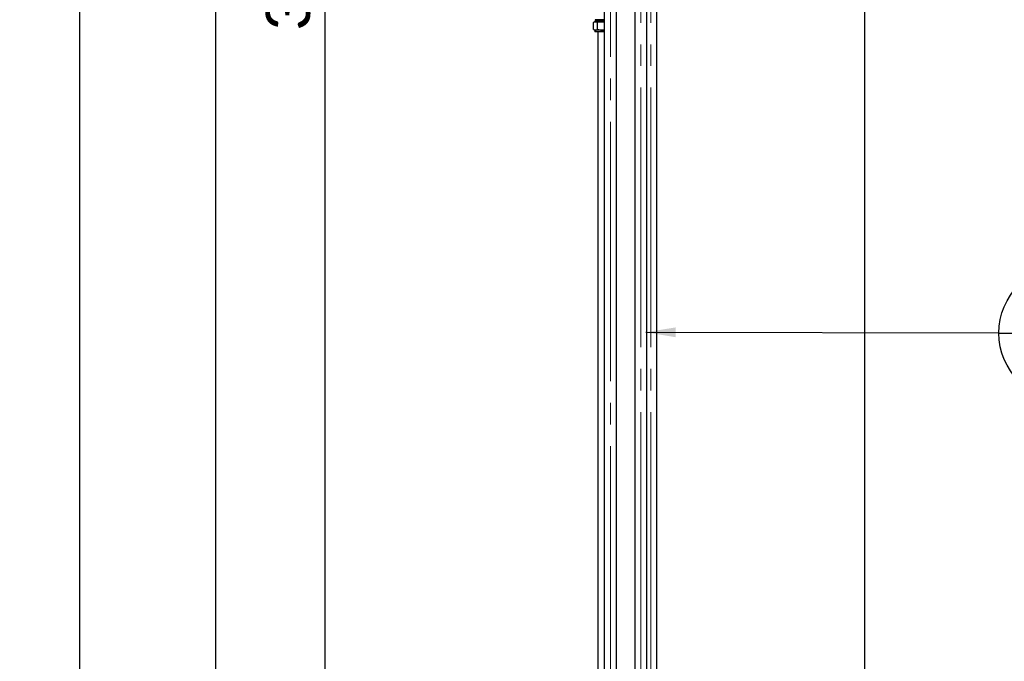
# Paper-space layout 'Sheet1' of a CAD drawing. Header units: millimetres. Extents: x 0 to 23548, y 0 to 16632.
# Tile 96 of 143: x 8695 to 10314, y 4060 to 5115. Entities that reach past the tile are written whole.
import ezdxf

# ---------------------------------------------------------------- set-up
doc = ezdxf.new("R2010")
doc.units = ezdxf.units.MM
doc.linetypes.add('SLD-Mista-longa', pattern=[19.05, 15.24, -1.27, 1.27, -1.27])
doc.linetypes.add('SLD-Sólida', pattern=[0])
doc.layers.add('DETALHAMENTO', color=8, linetype='SLD-Sólida')
doc.styles.add('SLDTEXTSTYLE2', font='CALIBRI.TTF')
doc.styles.get("Standard").update_dxf_attribs({"font": 'CALIBRI.TTF'})
doc.dimstyles.new('SLDDIMSTYLE1', dxfattribs={"dimtxt": 72.8, "dimasz": 49, "dimexe": 0, "dimexo": 0.0625, "dimgap": 18.2, "dimtad": 1, "dimdec": 0, "dimrnd": 1e-09, "dimzin": 12, "dimdsep": 46, "dimtxsty": 'SLDTEXTSTYLE2', "dimsah": 1, "dimcen": 0.09, "dimadec": 0, "dimazin": 3, "dimtfac": 1, "dimtdec": 0, "dimtofl": 0, "dimtmove": 0, "dimatfit": 3, "dimfxl": 0, "dimfrac": 2, "dimtolj": 1, "dimtzin": 12, "dimarcsym": 0})
doc.dimstyles.new('SLDDIMSTYLE3', dxfattribs={"dimtxt": 0.18, "dimasz": 49, "dimexe": 0, "dimexo": 0.0625, "dimgap": 0, "dimtad": 0, "dimtih": 1, "dimtoh": 1, "dimdec": 0, "dimrnd": 1e-09, "dimzin": 0, "dimdsep": 46, "dimtxsty": 'Standard', "dimsah": 1, "dimcen": 0.09, "dimadec": 0, "dimazin": 0, "dimtfac": 49, "dimtdec": 0, "dimtofl": 0, "dimtmove": 0, "dimatfit": 3, "dimfxl": 0, "dimfrac": 2, "dimtolj": 1, "dimtzin": 0, "dimarcsym": 0})

# ---------------------------------------------------------------- blocks, each defined once
blk = doc.blocks.new('_D_11')
at = {"layer": 'DETALHAMENTO', "ltscale": 28}
for p, q in [((9627.6, 6975.5), (9168.8, 6975.5)), ((9196.8, 6975.5), (9196.8, 3414)), ((9678.2, 3414), (9168.8, 3414))]:
    blk.add_line(p, q, dxfattribs=at)
for points in [[(9196.8, 6975.5), (9184.9, 6926.5), (9208.7, 6926.5)], [(9196.8, 3414), (9208.7, 3463), (9184.9, 3463)]]:
    blk.add_solid(points, dxfattribs=at)
at = {"layer": 'DETALHAMENTO', "ltscale": 28, "insert": (9099.7, 5096.3), "char_height": 72.8, "attachment_point": 1, "rotation": 90, "style": 'SLDTEXTSTYLE2'}
blk.add_mtext('3562', dxfattribs=at)
blk = doc.blocks.new('_D_18')
at = {"layer": 'DETALHAMENTO', "ltscale": 28}
for p, q in [((9760.1, 8774.7), (10111.8, 8774.7)), ((10083.8, 8774.7), (10083.8, 3470))]:
    blk.add_line(p, q, dxfattribs=at)
for points in [[(10083.8, 8774.7), (10071.9, 8725.7), (10095.7, 8725.7)], [(10083.8, 3470), (10095.7, 3519), (10071.9, 3519)]]:
    blk.add_solid(points, dxfattribs=at)
at = {"layer": 'DETALHAMENTO', "ltscale": 28, "insert": (9986.8, 6023.9), "char_height": 72.8, "attachment_point": 1, "rotation": 90, "style": 'SLDTEXTSTYLE2'}
blk.add_mtext('5305', dxfattribs=at)
blk = doc.blocks.new('_D_20')
at = {"layer": 'DETALHAMENTO', "ltscale": 28}
for p, q in [((9638.2, 8002.9), (8765.6, 8002.9)), ((8793.6, 8002.9), (8793.6, 3414)), ((9678.2, 3414), (8765.6, 3414))]:
    blk.add_line(p, q, dxfattribs=at)
for points in [[(8793.6, 8002.9), (8781.7, 7953.9), (8805.5, 7953.9)], [(8793.6, 3414), (8805.5, 3463), (8781.7, 3463)]]:
    blk.add_solid(points, dxfattribs=at)
at = {"layer": 'DETALHAMENTO', "ltscale": 28, "insert": (8696.5, 5610), "char_height": 72.8, "attachment_point": 1, "rotation": 90, "style": 'SLDTEXTSTYLE2'}
blk.add_mtext('4589', dxfattribs=at)
blk = doc.blocks.new('_D_21')
at = {"layer": 'DETALHAMENTO', "ltscale": 28}
for p, q in [((9704.7, 7275.5), (8989.6, 7275.5)), ((9017.6, 3470), (9017.6, 7275.5)), ((9728.2, 3470), (8989.6, 3470))]:
    blk.add_line(p, q, dxfattribs=at)
for points in [[(9017.6, 7275.5), (9005.7, 7226.5), (9029.5, 7226.5)], [(9017.6, 3470), (9029.5, 3519), (9005.7, 3519)]]:
    blk.add_solid(points, dxfattribs=at)
at = {"layer": 'DETALHAMENTO', "ltscale": 28, "insert": (8920.5, 5274.3), "char_height": 72.8, "attachment_point": 1, "rotation": 90, "style": 'SLDTEXTSTYLE2'}
blk.add_mtext('3806', dxfattribs=at)
blk = doc.blocks.new('SW_NOTE_0_12')
at = {"layer": 'DETALHAMENTO', "color": 0, "ltscale": 28}
blk.add_line((0, -0.2), (222.5, -0.2), dxfattribs=at)
blk.add_circle((111.3, -0.2), 111.3, dxfattribs=at)
at = {"layer": 'DETALHAMENTO', "color": 0, "ltscale": 28, "attachment_point": 2, "style": 'SLDTEXTSTYLE2'}
for s, insert, char_height in [('17', (109.8, 90.5), 74.08), ('1', (110.5, -9), 74.1)]:
    blk.add_mtext(s, dxfattribs=dict(at, insert=insert, char_height=char_height))

psp = doc.layouts.new('Sheet1')

# ---------------------------------------------------------------- linework, layer by layer
at = {"color": 7, "linetype": 'SLD-Sólida', "lineweight": 25, "ltscale": 28}
for p, q in [((9656.176, 5448.011), (9656.176, 3454.011)), ((9676.176, 3454.011), (9676.176, 5448.011)), ((9706.176, 5448.011), (9706.176, 3510.011)), ((9726.176, 3510.011), (9726.176, 5448.011)), ((9742.744, 3510.011), (9742.744, 5375.847)), ((9641.289, 5115.241), (9641.289, 5112.847)), ((9656.176, 5115.241), (9641.289, 5115.241)), ((9638.381, 5099.312), (9638.381, 5110.632)), ((9640.576, 5111.972), (9639.27, 5111.218)), ((9639.27, 5098.727), (9640.576, 5097.972)), ((9640.576, 5112.847), (9640.576, 5111.972)), ((9656.176, 5112.847), (9640.576, 5112.847)), ((9640.576, 5111.972), (9641.778, 5111.972)), ((9641.778, 5111.972), (9653.773, 5111.972)), ((9645.175, 5099.312), (9645.175, 5110.632)), ((9656.176, 5111.804), (9653.773, 5111.972)), ((9653.773, 5111.972), (9656.176, 5111.972)), ((9653.773, 5097.972), (9656.176, 5098.185)), ((9640.576, 5097.972), (9640.576, 5095.347)), ((9641.778, 5097.972), (9640.576, 5097.972)), ((9656.176, 5095.347), (9640.576, 5095.347)), ((9653.773, 5097.972), (9641.778, 5097.972)), ((9645.576, 5095.347), (9645.576, 3454.011)), ((9656.176, 5097.972), (9653.773, 5097.972))]:
    psp.add_line(p, q, dxfattribs=at)
for points, knots in [([(9641.778, 5111.972), (9641.162, 5111.893), (9640.011, 5111.746), (9638.899, 5110.986), (9638.381, 5110.632)], [0, 0, 0, 0, 0.535251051, 1, 1, 1, 1]), ([(9638.381, 5099.312), (9638.718, 5099.081), (9639.364, 5098.638), (9640.497, 5098.107), (9641.298, 5098.023), (9641.778, 5097.972)], [0, 0, 0, 0, 0.30307373, 0.58211286, 1, 1, 1, 1]), ([(9645.175, 5110.632), (9644.839, 5110.863), (9644.193, 5111.306), (9643.06, 5111.837), (9642.259, 5111.921), (9641.778, 5111.972)], [0, 0, 0, 0, 0.30307373, 0.58211286, 1, 1, 1, 1]), ([(9641.778, 5097.972), (9642.394, 5098.051), (9643.545, 5098.199), (9644.658, 5098.959), (9645.175, 5099.312)], [0, 0, 0, 0, 0.53525105, 1, 1, 1, 1]), ([(9653.773, 5111.972), (9652.213, 5111.893), (9649.3, 5111.746), (9646.484, 5110.986), (9645.175, 5110.632)], [0, 0, 0, 0, 0.53525105, 1, 1, 1, 1]), ([(9645.175, 5099.312), (9646.026, 5099.081), (9647.661, 5098.638), (9650.528, 5098.107), (9652.556, 5098.023), (9653.773, 5097.972)], [0, 0, 0, 0, 0.30307373, 0.58211286, 1, 1, 1, 1])]:
    psp.add_open_spline(points, degree=3, knots=knots, dxfattribs=at)
at = {"layer": 'DETALHAMENTO', "linetype": 'SLD-Mista-longa', "lineweight": 18, "ltscale": 28}
for p, q in [((9666.176, 3454.011), (9666.176, 5526.011)), ((9716.176, 3510.011), (9716.176, 5526.011)), ((9732.744, 3510.011), (9732.744, 5453.847))]:
    psp.add_line(p, q, dxfattribs=at)

# ---------------------------------------------------------------- block references
at = {"layer": 'DETALHAMENTO', "ltscale": 28}
psp.add_blockref('SW_NOTE_0_12', (10304.676, 4600.183), dxfattribs=at)

# ---------------------------------------------------------------- dimensions: what is measured, and where the dimension line sits
for base, p1, p2, picture, middle in [((10083.822, 3470.011), (9732.108, 8774.675), (9756.176, 3470.011), '_D_18', (10083.822, 6122.343)), ((8793.576, 3414.011), (9666.176, 8002.932), (9706.176, 3414.011), '_D_20', (8793.576, 5708.471)), ((9017.576242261, 7275.510817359), (9756.176242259, 3470.010817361), (9732.744389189, 7275.510817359), '_D_21', (9017.576242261, 5372.76081736)), ((9196.792982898, 3414.010817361), (9655.576242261, 6975.510817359), (9706.176242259, 3414.010817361), '_D_11', (9196.792982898, 5194.76081736))]:
    dim = psp.add_linear_dim(base=base, p1=p1, p2=p2, angle=90, dimstyle='SLDDIMSTYLE1', dxfattribs=at)
    dim.commit()
    dim.dimension.update_dxf_attribs({"geometry": picture, "text_midpoint": middle, "dimtype": 160})

# ---------------------------------------------------------------- leaders
psp.add_leader([(9724.234, 4601.272), (10304.676, 4600.183)], dimstyle='SLDDIMSTYLE3', dxfattribs=at)

doc.saveas('drawing.dxf')
